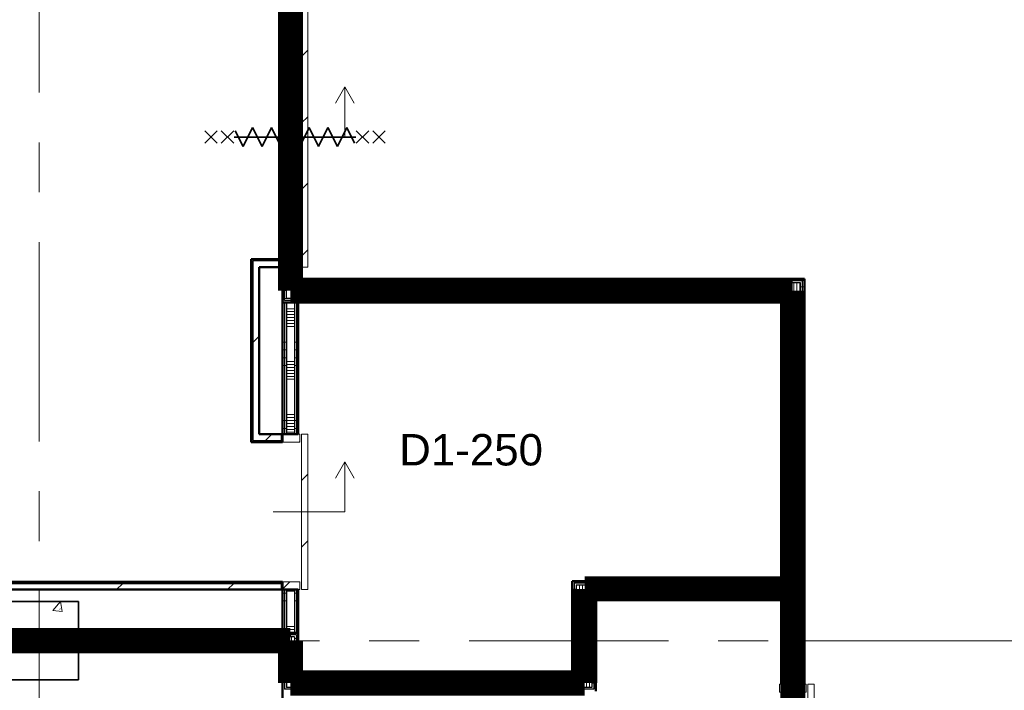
# Model space of a CAD drawing. Extents: x -2538 to 83400, y -8040 to 61900.
# Tile 68 of 105: x 62275 to 68547, y 23084 to 27356. Entities that reach past the tile are written whole.
import ezdxf

# ---------------------------------------------------------------- set-up
doc = ezdxf.new("R2010")
doc.units = 0
doc.header["$LTSCALE"] = 100
doc.linetypes.add('SCHEIDING_BRANDWEREND60', pattern=[3.2, 0.8, -1.6, 0.8])
doc.linetypes.add('stramien', pattern=[22.225, 12.7, -3.175, 3.175, -3.175])
for name, color, linetype, lineweight in [('00---0--FM-RUIMTENR', 7, 'Continuous', 18), ('BA20----_WANDEN', 14, 'Continuous', 50), ('BL$1A---_ALGEMEEN', 7, 'Continuous', 18), ('BL$7A---_STRAMIEN', 7, 'Continuous', 18), ('BL$8F---_HID-WAND', 7, 'Continuous', 18), ('BL20----_WANDEN', 7, 'Continuous', 25), ('BL28----_CONSTRUCTIES', 4, 'Continuous', 18), ('BL30----_BRANDSYMBOLEN', 14, 'Continuous', 35), ('BL30----_KOZIJNEN', 14, 'Continuous', 25), ('BL40----_BRANDWERENDESCHEIDING_60MIN', 84, 'SCHEIDING_BRANDWEREND60', 158)]:
    doc.layers.add(name, color=color, linetype=linetype, lineweight=lineweight)
doc.styles.add('Arial', font='arial.ttf', dxfattribs={"height": 200})
pattern_1 = [(270, (64747.5, 23177.5), (500, 2e-12), []), (270, (64697.5, 23177.5), (500, 2e-12), []), (270, (64647.5, 23177.5), (500, 2e-12), []), (270, (64597.5, 23177.5), (500, 2e-12), [])]
pattern_2 = [(90, (66660, 23680), (-500, -2e-12), []), (90, (66710, 23680), (-500, -2e-12), []), (90, (66760, 23680), (-500, -2e-12), []), (90, (66810, 23680), (-500, -2e-12), [])]
pattern_3 = [(270, (65412.5, 25705), (500, 1e-12), []), (270, (65362.5, 25705), (500, 1e-12), []), (270, (65312.5, 25705), (500, 1e-12), []), (270, (65262.5, 25705), (500, 1e-12), [])]
pattern_4 = [(180, (67275, 23555), (-6e-12, -500), []), (180, (67275, 23605), (-6e-12, -500), []), (180, (67275, 23655), (-6e-12, -500), []), (180, (67275, 23705), (-6e-12, -500), [])]
pattern_5 = [(0, (65795, 23228.75), (0, 500), []), (0, (65795, 23178.75), (0, 500), []), (0, (65795, 23128.75), (0, 500), []), (0, (65795, 23078.75), (0, 500), [])]
pattern_6 = [(270, (63150, 23450), (500, 2e-12), []), (270, (63100, 23450), (500, 2e-12), []), (270, (63050, 23450), (500, 2e-12), []), (270, (63000, 23450), (500, 2e-12), [])]
pattern_7 = [(45, (1253.4, 5927.3), (-353.5534, 353.5534), [])]
pattern_8 = [(315, (-17967.7, 62746.6), (500, 500), []), (315, (-17967.7, 62576.6), (500, 500), []), (315, (-17967.7, 62566.6), (500, 500), []), (315, (-17967.7, 62556.6), (500, 500), []), (315, (-17967.7, 62546.6), (500, 500), []), (315, (-17967.7, 62536.6), (500, 500), []), (315, (-17967.7, 62526.6), (500, 500), []), (315, (-17967.7, 62516.6), (500, 500), [])]
pattern_9 = [(1e-13, (63950, 23063.75), (-9e-13, 500), []), (1e-13, (63950, 23013.75), (-9e-13, 500), []), (1e-13, (63950, 22963.75), (-9e-13, 500), []), (1e-13, (63950, 22913.75), (-9e-13, 500), [])]
pattern_10 = [(1e-13, (63950, 24302.5), (-9e-13, 500), []), (1e-13, (63950, 24252.5), (-9e-13, 500), []), (1e-13, (63950, 24202.5), (-9e-13, 500), []), (1e-13, (63950, 24152.5), (-9e-13, 500), [])]
pattern_11 = [(1e-13, (63950, 27130), (-9e-13, 500), []), (1e-13, (63950, 27080), (-9e-13, 500), []), (1e-13, (63950, 27030), (-9e-13, 500), []), (1e-13, (63950, 26980), (-9e-13, 500), [])]

# ---------------------------------------------------------------- blocks, each defined once
blk = doc.blocks.new('28_CL_beton - kolom - Betonkolom 500x500-V11-1')
at = {"layer": 'BL28----_CONSTRUCTIES'}
h = blk.add_hatch(dxfattribs=at)
h.set_pattern_fill('FP_13', color=256, style=0, pattern_type=2)
h.set_pattern_definition([(50, (-61146.6, -17472.7), (728.7365, -63.756), [76.2, -838.2]), (355, (-61146.6, -17472.7), (-140.972, 764.228), [60.96, -670.56]), (100.451, (-61085.9, -17478), (587.77, 700.467), [64.76, -712.36]), (46.184, (-61146.6, -17269.5), (1084.316, -168.171), [114.3, -1257.3]), (96.636, (-61056.2, -17283.5), (949.61, 989.71), [97.14, -1068.54]), (351.184, (-61146.6, -17269.5), (949.62, 989.701), [91.44, -1005.84]), (21, (-61045, -17320.3), (606.458, -409.0606), [76.2, -838.2]), (326, (-61045, -17320.3), (247.208, 736.753), [60.96, -670.56]), (71.451, (-60994.5, -17354.4), (853.668, 327.6855), [64.76, -712.36]), (37.5, (-61146.6, -17472.68), (12.3547, 338.2201), [3.353, -659.079, 3.353, -677.367, -673.1]), (37.5, (-61146.6, -17472.68), (12.3547, 338.2201), [-1343.152, 3.353, -669.747]), (7.5, (-61146.6, -17472.68), (267.2789, 400.7221), [3.353, -384.759, 3.353, -643.839, -256.54]), (7.5, (-61146.6, -17472.68), (267.2789, 400.7221), [-1035.304, 3.353, -253.187]), (327.5, (-61373.18, -17472.68), (542.3633, -22.9153), [3.353, -250.647, 3.353, -1840.687]), (327.5, (-61373.18, -17472.68), (542.3633, -22.9153), [-257.353, -789.127, 3.353, -1048.207]), (317.5, (-61474.78, -17472.7), (592.517, 101.707), [3.353, -326.847, 3.353, -522.935, -746.76]), (317.5, (-61474.78, -17472.7), (592.517, 101.707), [-856.488, 3.353, -743.407])])
h.paths.add_polyline_path([(250, -250), (250, 250), (-250, 250), (-250, -250)], flags=0)
at = {"layer": 'BL28----_CONSTRUCTIES', "lineweight": 35}
for p, q in [((250, 250), (-250, 250)), ((-250, 250), (-250, -250)), ((250, -250), (250, 250)), ((-250, -250), (250, -250))]:
    blk.add_line(p, q, dxfattribs=at)
blk = doc.blocks.new('32_DR_AMC_s_enkele schuifdeur_dt1 - 1060x2160_wbdbo60-2935300-1')
at = {"layer": 'BL30----_KOZIJNEN', "lineweight": 18}
h = blk.add_hatch(dxfattribs=at)
h.set_pattern_fill('FP_443', color=256, style=0, pattern_type=2)
h.set_pattern_definition([(135, (16989.68, -65946.6), (-212.132, -212.132), [])])
h.paths.add_polyline_path([(855, 135), (-205, 135), (-205, 95), (855, 95)], flags=0)
at = {"layer": 'BL$1A---_ALGEMEEN'}
for p, q in [((645, 371), (541.1, 431)), ((325, -84.9), (325, 371)), ((325, 371), (645, 371)), ((645, 371), (541.1, 311))]:
    blk.add_line(p, q, dxfattribs=at)
at = {"layer": 'BL30----_BRANDSYMBOLEN'}
for p, q in [((285, 603.6), (365, 523.6)), ((365, 603.6), (285, 523.6)), ((365, 498.7), (285, 418.6)), ((285, 498.7), (365, 418.6)), ((385, 358.6), (285, 408.6)), ((325, 416.3), (325, -358.7)), ((325, 416.3), (325, -358.7)), ((265, 298.6), (385, 358.6)), ((385, 238.6), (265, 298.6)), ((265, 178.6), (385, 238.6)), ((385, 118.6), (265, 178.6)), ((265, 58.6), (385, 118.6)), ((385, -1.4), (265, 58.6)), ((265, -61.4), (385, -1.4)), ((385, -121.4), (265, -61.4)), ((265, -181.4), (385, -121.4)), ((385, -241.4), (265, -181.4)), ((265, -301.4), (385, -241.4)), ((365, -351.4), (265, -301.4)), ((285, -361.4), (365, -441.4)), ((365, -361.4), (285, -441.4)), ((285, -466.4), (365, -546.4)), ((365, -466.4), (285, -546.4))]:
    blk.add_line(p, q, dxfattribs=at)
at = {"layer": 'BL30----_KOZIJNEN', "lineweight": 18}
for p, q in [((855, 135), (-205, 135)), ((-205, 135), (-205, 95)), ((855, 95), (855, 135)), ((-205, 95), (855, 95)), ((-155, 85), (-205, 85)), ((-205, 85), (-205, -85)), ((-155, -85), (-155, 85)), ((855, 85), (805, 85)), ((805, 85), (805, -85)), ((855, -85), (855, 85)), ((-205, -85), (-155, -85)), ((805, -85), (855, -85))]:
    blk.add_line(p, q, dxfattribs=at)
blk = doc.blocks.new('32_DR_AMC_s_enkele schuifdeur_dt1 - 1660x2160_wbdbo60-V99-1')
at = {"layer": 'BL30----_KOZIJNEN', "lineweight": 18}
h = blk.add_hatch(dxfattribs=at)
h.set_pattern_fill('FP_461', color=256, style=0, pattern_type=2)
h.set_pattern_definition([(315, (-20356.7, 62746.6), (500, 500), []), (315, (-20356.7, 62576.6), (500, 500), []), (315, (-20356.7, 62566.6), (500, 500), []), (315, (-20356.7, 62556.6), (500, 500), []), (315, (-20356.7, 62546.6), (500, 500), []), (315, (-20356.7, 62536.6), (500, 500), []), (315, (-20356.7, 62526.6), (500, 500), []), (315, (-20356.7, 62516.6), (500, 500), [])])
h.paths.add_polyline_path([(1105, -60), (1155, -60), (1155, 60), (1105, 60)], flags=0)
h = blk.add_hatch(dxfattribs=at)
h.set_pattern_fill('FP_462', color=256, style=0, pattern_type=2)
h.set_pattern_definition([(315, (-20356.68, 62746.6), (212.132, 212.132), [])])
h.paths.add_polyline_path([(-505, -110), (1155, -110), (1155, -70), (-505, -70)], flags=0)
at = {"layer": 'BL$1A---_ALGEMEEN'}
for p, q in [((325, 109.9), (325, -346)), ((645, -346), (541.1, -286)), ((325, -346), (645, -346)), ((645, -346), (541.1, -406))]:
    blk.add_line(p, q, dxfattribs=at)
at = {"layer": 'BL30----_BRANDSYMBOLEN'}
for p, q in [((285, 466.4), (365, 546.4)), ((365, 466.4), (285, 546.4)), ((285, 361.4), (365, 441.4)), ((365, 361.4), (285, 441.4)), ((365, 351.4), (265, 301.4)), ((325, -416.3), (325, 358.7)), ((325, -416.3), (325, 358.7)), ((265, 301.4), (385, 241.4)), ((385, 241.4), (265, 181.4)), ((265, 181.4), (385, 121.4)), ((385, 121.4), (265, 61.4)), ((265, 61.4), (385, 1.4)), ((385, 1.4), (265, -58.6)), ((265, -58.6), (385, -118.6)), ((385, -118.6), (265, -178.6)), ((265, -178.6), (385, -238.6)), ((385, -238.6), (265, -298.6)), ((265, -298.6), (385, -358.6)), ((385, -358.6), (285, -408.6)), ((365, -498.7), (285, -418.6)), ((285, -498.7), (365, -418.6)), ((285, -603.6), (365, -523.6)), ((365, -603.6), (285, -523.6))]:
    blk.add_line(p, q, dxfattribs=at)
at = {"layer": 'BL30----_KOZIJNEN', "lineweight": 18}
for p, q in [((-505, -60), (-505, 60)), ((-505, 60), (-455, 60)), ((-455, 60), (-455, -60)), ((1105, -60), (1105, 60)), ((1105, 60), (1155, 60)), ((1155, 60), (1155, -60)), ((-455, -60), (-505, -60)), ((1155, -60), (1105, -60)), ((-505, -70), (1155, -70)), ((-505, -110), (-505, -70)), ((1155, -110), (-505, -110)), ((1155, -70), (1155, -110))]:
    blk.add_line(p, q, dxfattribs=at)
blk = doc.blocks.new('32_DR_AMC_s_enkele schuifdeur_dt1 - 990x2160-V100-1')
at = {"layer": 'BL$1A---_ALGEMEEN'}
h = blk.add_hatch(dxfattribs=at)
h.set_pattern_fill('FP_463', color=256, style=0, pattern_type=2)
h.set_pattern_definition(pattern_8)
h.paths.add_polyline_path([(-170, -60), (-120, -60), (-120, 60), (-170, 60)], flags=0)
at = {"layer": 'BL30----_KOZIJNEN', "lineweight": 18}
h = blk.add_hatch(dxfattribs=at)
h.set_pattern_fill('FP_463', color=256, style=0, pattern_type=2)
h.set_pattern_definition(pattern_8)
h.paths.add_polyline_path([(770, -60), (820, -60), (820, 60), (770, 60)], flags=0)
h = blk.add_hatch(dxfattribs=at)
h.set_pattern_fill('FP_464', color=256, style=0, pattern_type=2)
h.set_pattern_definition([(315, (-17967.68, 62746.6), (212.132, 212.132), [])])
h.paths.add_polyline_path([(-170, -110), (820, -110), (820, -70), (-170, -70)], flags=0)
at = {"layer": 'BL$1A---_ALGEMEEN'}
for p, q in [((325, 109.9), (325, -346)), ((645, -346), (541.1, -286)), ((325, -346), (645, -346)), ((645, -346), (541.1, -406))]:
    blk.add_line(p, q, dxfattribs=at)
at = {"layer": 'BL30----_KOZIJNEN', "lineweight": 18}
for p, q in [((-170, -60), (-170, 60)), ((-170, 60), (-120, 60)), ((-120, 60), (-120, -60)), ((770, -60), (770, 60)), ((770, 60), (820, 60)), ((820, 60), (820, -60)), ((-120, -60), (-170, -60)), ((820, -60), (770, -60)), ((-170, -70), (820, -70)), ((-170, -110), (-170, -70)), ((820, -110), (-170, -110)), ((820, -70), (820, -110))]:
    blk.add_line(p, q, dxfattribs=at)

msp = doc.modelspace()

# ---------------------------------------------------------------- hatches: boundary and pattern name
at = {"layer": 'BA20----_WANDEN', "lineweight": 18}
h = msp.add_hatch(dxfattribs=at)
h.set_pattern_fill('FP_670', color=256, angle=90, style=0, pattern_type=2)
h.set_pattern_definition(pattern_11)
h.paths.add_polyline_path([(63950, 25567.5), (63962.5, 25567.5), (63962.5, 25779), (63950, 25779), (63950, 25681.6)], flags=0)
h.paths.add_polyline_path([(63950, 27439), (63962.5, 27439), (63962.5, 29092.5), (63950, 29092.5), (63950, 28750.2)], flags=0)
h = msp.add_hatch(dxfattribs=at)
h.set_pattern_fill('FP_670', color=256, angle=90, style=0, pattern_type=2)
h.set_pattern_definition(pattern_11)
h.paths.add_polyline_path([(63962.5, 25580), (63975, 25580), (63975, 25779), (63962.5, 25779), (63962.5, 25681.6)], flags=0)
h.paths.add_polyline_path([(63975, 27439), (63975, 29080), (63962.5, 29080), (63962.5, 27439)], flags=0)
h = msp.add_hatch(dxfattribs=at)
h.set_pattern_fill('FP_671', color=256, angle=90, style=0, pattern_type=2)
h.set_pattern_definition([(1e-13, (63950, 27330), (-6e-13, 337.5), []), (1e-13, (63950, 27311.25), (-6e-13, 337.5), []), (1e-13, (63950, 27292.5), (-6e-13, 337.5), []), (1e-13, (63950, 27273.75), (-6e-13, 337.5), []), (1e-13, (63950, 27255), (-6e-13, 337.5), []), (1e-13, (63950, 27236.25), (-6e-13, 337.5), []), (1e-13, (63950, 27217.5), (-6e-13, 337.5), [])])
h.paths.add_polyline_path([(64025, 25680), (64025, 25779), (63975, 25779), (63975, 25680)], flags=0)
h.paths.add_polyline_path([(63975, 27439), (64025, 27439), (64025, 28980), (63975, 28980), (63975, 28750.2)], flags=0)
h = msp.add_hatch(dxfattribs=at)
h.set_pattern_fill('FP_670', color=256, angle=90, style=0, pattern_type=2)
h.set_pattern_definition(pattern_11)
h.paths.add_polyline_path([(64037.5, 25692.5), (64037.5, 25779), (64025, 25779), (64025, 25692.5)], flags=0)
h.paths.add_polyline_path([(64037.5, 27439), (64037.5, 28967.5), (64025, 28967.5), (64025, 27439)], flags=0)
h = msp.add_hatch(dxfattribs=at)
h.set_pattern_fill('FP_670', color=256, angle=90, style=0, pattern_type=2)
h.set_pattern_definition(pattern_11)
h.paths.add_polyline_path([(64050, 25705), (64050, 25779), (64037.5, 25779), (64037.5, 25705)], flags=0)
h.paths.add_polyline_path([(64050, 27439), (64050, 28955), (64037.5, 28955), (64037.5, 27439)], flags=0)
h = msp.add_hatch(dxfattribs=at)
h.set_pattern_fill('FP_44', color=256, style=0, pattern_type=2)
h.set_pattern_definition(pattern_7)
h.paths.add_polyline_path([(63750, 24675), (63760, 24675), (63760, 25830), (63750, 25830), (63750, 24715)], flags=0)
h = msp.add_hatch(dxfattribs=at)
h.set_pattern_fill('FP_44', color=256, style=0, pattern_type=2)
h.set_pattern_definition(pattern_7)
h.paths.add_polyline_path([(63760, 24715), (63800, 24715), (63800, 25820), (63760, 25820), (63760, 25402.6)], flags=0)
h = msp.add_hatch(dxfattribs=at)
h.set_pattern_fill('FP_106', color=256, angle=-270, style=0, pattern_type=2)
h.set_pattern_definition([(270, (65612.5, 25705), (337.5, 9e-13), []), (270, (65593.75, 25705), (337.5, 9e-13), []), (270, (65575, 25705), (337.5, 9e-13), []), (270, (65556.25, 25705), (337.5, 9e-13), []), (270, (65537.5, 25705), (337.5, 9e-13), []), (270, (65518.75, 25705), (337.5, 9e-13), []), (270, (65500, 25705), (337.5, 9e-13), [])])
h.paths.add_polyline_path([(67150, 25580), (67250, 25580), (67250, 25680), (63975, 25680), (63975, 25580), (65695.9, 25580)], flags=0)
h = msp.add_hatch(dxfattribs=at)
h.set_pattern_fill('FP_105', color=256, angle=-270, style=0, pattern_type=2)
h.set_pattern_definition(pattern_3)
h.paths.add_polyline_path([(67250, 25680), (67262.5, 25680), (67262.5, 25692.5), (64025, 25692.5), (64025, 25680), (65695.9, 25680)], flags=0)
h = msp.add_hatch(dxfattribs=at)
h.set_pattern_fill('FP_105', color=256, angle=-270, style=0, pattern_type=2)
h.set_pattern_definition(pattern_3)
h.paths.add_polyline_path([(67262.5, 25692.5), (67275, 25692.5), (67275, 25705), (64037.5, 25705), (64037.5, 25692.5), (65695.9, 25692.5)], flags=0)
h = msp.add_hatch(dxfattribs=at)
h.set_pattern_fill('FP_107', color=256, angle=90, style=0, pattern_type=2)
h.set_pattern_definition(pattern_4)
h.paths.add_polyline_path([(67250, 21167.5), (67262.5, 21167.5), (67262.5, 22062), (67250, 22062), (67250, 21180)], flags=0)
h.paths.add_polyline_path([(67250, 23122), (67262.5, 23122), (67262.5, 25680), (67250, 25680), (67250, 23170.9)], flags=0)
h = msp.add_hatch(dxfattribs=at)
h.set_pattern_fill('FP_107', color=256, angle=90, style=0, pattern_type=2)
h.set_pattern_definition(pattern_4)
h.paths.add_polyline_path([(67262.5, 21155), (67275, 21155), (67275, 22062), (67262.5, 22062), (67262.5, 21167.5)], flags=0)
h.paths.add_polyline_path([(67275, 23122), (67275, 25692.5), (67262.5, 25692.5), (67262.5, 23122)], flags=0)
h = msp.add_hatch(dxfattribs=at)
h.set_pattern_fill('FP_105', color=256, angle=-270, style=0, pattern_type=2)
h.set_pattern_definition(pattern_3)
h.paths.add_polyline_path([(67137.5, 25555), (67137.5, 25567.5), (63950, 25567.5), (63950, 25555), (67125, 25555)], flags=0)
h = msp.add_hatch(dxfattribs=at)
h.set_pattern_fill('FP_668', color=256, angle=90, style=0, pattern_type=2)
h.set_pattern_definition(pattern_10)
h.paths.add_polyline_path([(63962.5, 23450), (63962.5, 23725), (63950, 23725), (63950, 23450)], flags=0)
h.paths.add_polyline_path([(63962.5, 24715), (63962.5, 25555), (63950, 25555), (63950, 24715)], flags=0)
h = msp.add_hatch(dxfattribs=at)
h.set_pattern_fill('FP_105', color=256, angle=-270, style=0, pattern_type=2)
h.set_pattern_definition(pattern_3)
h.paths.add_polyline_path([(67137.5, 25567.5), (67150, 25567.5), (67150, 25580), (63962.5, 25580), (63962.5, 25567.5), (65695.9, 25567.5)], flags=0)
h = msp.add_hatch(dxfattribs=at)
h.set_pattern_fill('FP_668', color=256, angle=90, style=0, pattern_type=2)
h.set_pattern_definition(pattern_10)
h.paths.add_polyline_path([(63975, 23450), (63975, 23725), (63962.5, 23725), (63962.5, 23450)], flags=0)
h.paths.add_polyline_path([(63975, 24715), (63975, 25555), (63962.5, 25555), (63962.5, 24715)], flags=0)
h = msp.add_hatch(dxfattribs=at)
h.set_pattern_fill('FP_669', color=256, angle=90, style=0, pattern_type=2)
h.set_pattern_definition([(1e-13, (63950, 24502.5), (-6e-13, 337.5), []), (1e-13, (63950, 24483.75), (-6e-13, 337.5), []), (1e-13, (63950, 24465), (-6e-13, 337.5), []), (1e-13, (63950, 24446.25), (-6e-13, 337.5), []), (1e-13, (63950, 24427.5), (-6e-13, 337.5), []), (1e-13, (63950, 24408.75), (-6e-13, 337.5), []), (1e-13, (63950, 24390), (-6e-13, 337.5), [])])
h.paths.add_polyline_path([(64025, 23450), (64025, 23725), (63975, 23725), (63975, 23450)], flags=0)
h.paths.add_polyline_path([(64025, 24715), (64025, 25555), (63975, 25555), (63975, 24715)], flags=0)
h = msp.add_hatch(dxfattribs=at)
h.set_pattern_fill('FP_668', color=256, angle=90, style=0, pattern_type=2)
h.set_pattern_definition(pattern_10)
h.paths.add_polyline_path([(64037.5, 23450), (64037.5, 23725), (64025, 23725), (64025, 23450)], flags=0)
h.paths.add_polyline_path([(64025, 24715), (64037.5, 24715), (64037.5, 25555), (64025, 25555), (64025, 25402.6)], flags=0)
h = msp.add_hatch(dxfattribs=at)
h.set_pattern_fill('FP_668', color=256, angle=90, style=0, pattern_type=2)
h.set_pattern_definition(pattern_10)
h.paths.add_polyline_path([(64050, 23450), (64050, 23725), (64037.5, 23725), (64037.5, 23450)], flags=0)
h.paths.add_polyline_path([(64050, 24715), (64050, 25555), (64037.5, 25555), (64037.5, 24715)], flags=0)
h = msp.add_hatch(dxfattribs=at)
h.set_pattern_fill('FP_107', color=256, angle=90, style=0, pattern_type=2)
h.set_pattern_definition(pattern_4)
h.paths.add_polyline_path([(67125, 21292.5), (67137.5, 21292.5), (67137.5, 22062), (67125, 22062), (67125, 21305)], flags=0)
h.paths.add_polyline_path([(67125, 23122), (67137.5, 23122), (67137.5, 23692.5), (67125, 23692.5), (67125, 23170.9)], flags=0)
h.paths.add_polyline_path([(67125, 23767.5), (67137.5, 23767.5), (67137.5, 25555), (67125, 25555), (67125, 23780)], flags=0)
h = msp.add_hatch(dxfattribs=at)
h.set_pattern_fill('FP_107', color=256, angle=90, style=0, pattern_type=2)
h.set_pattern_definition(pattern_4)
h.paths.add_polyline_path([(67137.5, 21280), (67150, 21280), (67150, 22062), (67137.5, 22062), (67137.5, 21292.5)], flags=0)
h.paths.add_polyline_path([(67137.5, 23122), (67150, 23122), (67150, 23705), (67137.5, 23705), (67137.5, 23170.9)], flags=0)
h.paths.add_polyline_path([(67150, 23755), (67150, 25567.5), (67137.5, 25567.5), (67137.5, 23755)], flags=0)
h = msp.add_hatch(dxfattribs=at)
h.set_pattern_fill('FP_108', color=256, angle=90, style=0, pattern_type=2)
h.set_pattern_definition([(180, (67275, 23355), (6e-13, -337.5), []), (180, (67275, 23373.75), (6e-13, -337.5), []), (180, (67275, 23392.5), (6e-13, -337.5), []), (180, (67275, 23411.25), (6e-13, -337.5), []), (180, (67275, 23430), (6e-13, -337.5), []), (180, (67275, 23448.75), (6e-13, -337.5), []), (180, (67275, 23467.5), (6e-13, -337.5), [])])
h.paths.add_polyline_path([(67250, 21180), (67250, 22062), (67150, 22062), (67150, 21180)], flags=0)
h.paths.add_polyline_path([(67150, 23122), (67250, 23122), (67250, 25580), (67150, 25580), (67150, 23170.9)], flags=0)
h = msp.add_hatch(dxfattribs=at)
h.set_pattern_fill('FP_44', color=256, style=0, pattern_type=2)
h.set_pattern_definition(pattern_7)
h.paths.add_polyline_path([(63950, 24675), (63950, 24715), (63760, 24715), (63760, 24675)], flags=0)
h = msp.add_hatch(dxfattribs=at)
h.set_pattern_fill('FP_44', color=256, style=0, pattern_type=2)
h.set_pattern_definition(pattern_7)
h.paths.add_polyline_path([(63950, 24665), (63950, 24675), (63750, 24675), (63750, 24665)], flags=0)
h = msp.add_hatch(dxfattribs=at)
h.set_pattern_fill('FP_44', color=256, style=0, pattern_type=2)
h.set_pattern_definition(pattern_7)
h.paths.add_polyline_path([(63950, 23765), (63950, 23775), (56840, 23775), (56840, 23765), (63588.4, 23765)], flags=0)
h = msp.add_hatch(dxfattribs=at)
h.set_pattern_fill('FP_99', color=256, angle=90, style=0, pattern_type=2)
h.set_pattern_definition(pattern_2)
h.paths.add_polyline_path([(67125, 23767.5), (67125, 23780), (65795, 23780), (65795, 23767.5), (67101, 23767.5)], flags=0)
h = msp.add_hatch(dxfattribs=at)
h.set_pattern_fill('FP_44', color=256, style=0, pattern_type=2)
h.set_pattern_definition(pattern_7)
h.paths.add_polyline_path([(63939.6, 23725), (63950, 23725), (63950, 23765), (56800, 23765), (56800, 23725), (63588.4, 23725)], flags=0)
h = msp.add_hatch(dxfattribs=at)
h.set_pattern_fill('FP_111', color=256, angle=90, style=0, pattern_type=2)
h.set_pattern_definition(pattern_5)
h.paths.add_polyline_path([(65795, 23177.5), (65807.5, 23177.5), (65807.5, 23767.5), (65795, 23767.5), (65795, 23680)], flags=0)
h = msp.add_hatch(dxfattribs=at)
h.set_pattern_fill('FP_99', color=256, angle=90, style=0, pattern_type=2)
h.set_pattern_definition(pattern_2)
h.paths.add_polyline_path([(67125, 23755), (67137.5, 23755), (67137.5, 23767.5), (65807.5, 23767.5), (65807.5, 23755), (67101, 23755)], flags=0)
h = msp.add_hatch(dxfattribs=at)
h.set_pattern_fill('FP_111', color=256, angle=90, style=0, pattern_type=2)
h.set_pattern_definition(pattern_5)
h.paths.add_polyline_path([(65807.5, 23165), (65820, 23165), (65820, 23755), (65807.5, 23755), (65807.5, 23170.9)], flags=0)
h = msp.add_hatch(dxfattribs=at)
h.set_pattern_fill('FP_100', color=256, angle=90, style=0, pattern_type=2)
h.set_pattern_definition([(90, (66460, 23680), (-337.5, -1e-12), []), (90, (66478.75, 23680), (-337.5, -1e-12), []), (90, (66497.5, 23680), (-337.5, -1e-12), []), (90, (66516.25, 23680), (-337.5, -1e-12), []), (90, (66535, 23680), (-337.5, -1e-12), []), (90, (66553.75, 23680), (-337.5, -1e-12), []), (90, (66572.5, 23680), (-337.5, -1e-12), [])])
h.paths.add_polyline_path([(67137.5, 23705), (67150, 23705), (67150, 23755), (65820, 23755), (65820, 23705), (67125, 23705)], flags=0)
h = msp.add_hatch(dxfattribs=at)
h.set_pattern_fill('FP_112', color=256, angle=90, style=0, pattern_type=2)
h.set_pattern_definition([(0, (65795, 23428.75), (0, 337.5), []), (0, (65795, 23410), (0, 337.5), []), (0, (65795, 23391.25), (0, 337.5), []), (0, (65795, 23372.5), (0, 337.5), []), (0, (65795, 23353.75), (0, 337.5), []), (0, (65795, 23335), (0, 337.5), []), (0, (65795, 23316.25), (0, 337.5), [])])
h.paths.add_polyline_path([(65820, 23152.5), (65920, 23152.5), (65920, 23705), (65820, 23705), (65820, 23165)], flags=0)
h = msp.add_hatch(dxfattribs=at)
h.set_pattern_fill('FP_99', color=256, angle=90, style=0, pattern_type=2)
h.set_pattern_definition(pattern_2)
h.paths.add_polyline_path([(65920, 23692.5), (67137.5, 23692.5), (67137.5, 23705), (65920, 23705)], flags=0)
h = msp.add_hatch(dxfattribs=at)
h.set_pattern_fill('FP_111', color=256, angle=90, style=0, pattern_type=2)
h.set_pattern_definition(pattern_5)
h.paths.add_polyline_path([(65920, 23102.5), (65932.5, 23102.5), (65932.5, 23692.5), (65920, 23692.5), (65920, 23152.5)], flags=0)
h = msp.add_hatch(dxfattribs=at)
h.set_pattern_fill('FP_99', color=256, angle=90, style=0, pattern_type=2)
h.set_pattern_definition(pattern_2)
h.paths.add_polyline_path([(67125, 23680), (67125, 23692.5), (65932.5, 23692.5), (65932.5, 23680), (67101, 23680)], flags=0)
h = msp.add_hatch(dxfattribs=at)
h.set_pattern_fill('FP_111', color=256, angle=90, style=0, pattern_type=2)
h.set_pattern_definition(pattern_5)
h.paths.add_polyline_path([(65932.5, 23090), (65945, 23090), (65945, 23680), (65932.5, 23680), (65932.5, 23102.5)], flags=0)
h = msp.add_hatch(dxfattribs=at)
h.set_pattern_fill('FP_263', color=256, angle=-270, style=0, pattern_type=2)
h.set_pattern_definition(pattern_6)
h.paths.add_polyline_path([(62650, 23437.5), (64050, 23437.5), (64050, 23450), (62650, 23450)], flags=0)
h = msp.add_hatch(dxfattribs=at)
h.set_pattern_fill('FP_263', color=256, angle=-270, style=0, pattern_type=2)
h.set_pattern_definition(pattern_6)
h.paths.add_polyline_path([(64037.5, 23425), (64037.5, 23437.5), (62650, 23437.5), (62650, 23425), (64025, 23425)], flags=0)
h = msp.add_hatch(dxfattribs=at)
h.set_pattern_fill('FP_264', color=256, angle=-270, style=0, pattern_type=2)
h.set_pattern_definition([(270, (63350, 23450), (337.5, 1e-12), []), (270, (63331.25, 23450), (337.5, 1e-12), []), (270, (63312.5, 23450), (337.5, 1e-12), []), (270, (63293.75, 23450), (337.5, 1e-12), []), (270, (63275, 23450), (337.5, 1e-12), []), (270, (63256.25, 23450), (337.5, 1e-12), []), (270, (63237.5, 23450), (337.5, 1e-12), [])])
h.paths.add_polyline_path([(64025, 23375), (64025, 23425), (62650, 23425), (62650, 23375), (63975, 23375)], flags=0)
h = msp.add_hatch(dxfattribs=at)
h.set_pattern_fill('FP_666', color=256, angle=90, style=0, pattern_type=2)
h.set_pattern_definition(pattern_9)
h.paths.add_polyline_path([(64037.5, 23165), (64037.5, 23425), (64025, 23425), (64025, 23165)], flags=0)
h = msp.add_hatch(dxfattribs=at)
h.set_pattern_fill('FP_666', color=256, angle=90, style=0, pattern_type=2)
h.set_pattern_definition(pattern_9)
h.paths.add_polyline_path([(64037.5, 23177.5), (64050, 23177.5), (64050, 23437.5), (64037.5, 23437.5), (64037.5, 23350)], flags=0)
h = msp.add_hatch(dxfattribs=at)
h.set_pattern_fill('FP_263', color=256, angle=-270, style=0, pattern_type=2)
h.set_pattern_definition(pattern_6)
h.paths.add_polyline_path([(63975, 23362.5), (63975, 23375), (62650, 23375), (62650, 23362.5), (63962.5, 23362.5)], flags=0)
h = msp.add_hatch(dxfattribs=at)
h.set_pattern_fill('FP_263', color=256, angle=-270, style=0, pattern_type=2)
h.set_pattern_definition(pattern_6)
h.paths.add_polyline_path([(63962.5, 23350), (63962.5, 23362.5), (62650, 23362.5), (62650, 23350), (63950, 23350)], flags=0)
h = msp.add_hatch(dxfattribs=at)
h.set_pattern_fill('FP_667', color=256, angle=90, style=0, pattern_type=2)
h.set_pattern_definition([(1e-13, (63950, 23263.75), (-6e-13, 337.5), []), (1e-13, (63950, 23245), (-6e-13, 337.5), []), (1e-13, (63950, 23226.25), (-6e-13, 337.5), []), (1e-13, (63950, 23207.5), (-6e-13, 337.5), []), (1e-13, (63950, 23188.75), (-6e-13, 337.5), []), (1e-13, (63950, 23170), (-6e-13, 337.5), []), (1e-13, (63950, 23151.25), (-6e-13, 337.5), [])])
h.paths.add_polyline_path([(63975, 23152.5), (64025, 23152.5), (64025, 23375), (63975, 23375), (63975, 23170.9)], flags=0)
h = msp.add_hatch(dxfattribs=at)
h.set_pattern_fill('FP_86', color=256, angle=-270, style=0, pattern_type=2)
h.set_pattern_definition([(270, (64947.5, 23177.5), (337.5, 1e-12), []), (270, (64928.75, 23177.5), (337.5, 1e-12), []), (270, (64910, 23177.5), (337.5, 1e-12), []), (270, (64891.25, 23177.5), (337.5, 1e-12), []), (270, (64872.5, 23177.5), (337.5, 1e-12), []), (270, (64853.75, 23177.5), (337.5, 1e-12), []), (270, (64835, 23177.5), (337.5, 1e-12), [])])
h.paths.add_polyline_path([(65920, 23102.5), (65920, 23152.5), (63975, 23152.5), (63975, 23102.5), (65695.9, 23102.5)], flags=0)
h = msp.add_hatch(dxfattribs=at)
h.set_pattern_fill('FP_85', color=256, angle=-270, style=0, pattern_type=2)
h.set_pattern_definition(pattern_1)
h.paths.add_polyline_path([(64290.9, 23152.5), (65820, 23152.5), (65820, 23165), (64025, 23165), (64025, 23152.5)], flags=0)
h = msp.add_hatch(dxfattribs=at)
h.set_pattern_fill('FP_85', color=256, angle=-270, style=0, pattern_type=2)
h.set_pattern_definition(pattern_1)
h.paths.add_polyline_path([(65695.9, 23165), (65807.5, 23165), (65807.5, 23177.5), (64037.5, 23177.5), (64037.5, 23165), (64290.9, 23165)], flags=0)
h = msp.add_hatch(dxfattribs=at)
h.set_pattern_fill('FP_85', color=256, angle=-270, style=0, pattern_type=2)
h.set_pattern_definition(pattern_1)
h.paths.add_polyline_path([(65695.9, 23077.5), (65945, 23077.5), (65945, 23090), (63950, 23090), (63950, 23077.5), (64290.9, 23077.5)], flags=0)
h = msp.add_hatch(dxfattribs=at)
h.set_pattern_fill('FP_85', color=256, angle=-270, style=0, pattern_type=2)
h.set_pattern_definition(pattern_1)
h.paths.add_polyline_path([(65932.5, 23090), (65932.5, 23102.5), (63962.5, 23102.5), (63962.5, 23090), (65695.9, 23090)], flags=0)

# ---------------------------------------------------------------- linework, layer by layer
at = {"layer": 'BL$7A---_STRAMIEN', "linetype": 'stramien'}
for p, q in [((62400, -2000), (62400, 60900)), ((-1537.7, 23400), (83400, 23400)), ((-1537.7, 23400), (83400, 23400))]:
    msp.add_line(p, q, dxfattribs=at)
at = {"layer": 'BL$8F---_HID-WAND'}
msp.add_line((67275, 23400), (69825, 23400), dxfattribs=at)
at = {"layer": 'BL20----_WANDEN', "lineweight": 50}
for p, q in [((63750, 25830), (63750, 24665)), ((63950, 25830), (63750, 25830)), ((63800, 24715), (63800, 25780)), ((63800, 25780), (63950, 25780)), ((63950, 25780), (63950, 25830)), ((63950, 25779), (63950, 24665)), ((64050, 25779), (63950, 25779)), ((64050, 25705), (64050, 25779)), ((67275, 25705), (64050, 25705)), ((67275, 23122), (67275, 25705)), ((67125, 25555), (63950, 25555)), ((64050, 24715), (64050, 25555)), ((67125, 25555), (67125, 23780)), ((64050, 24715), (63800, 24715)), ((63750, 24665), (63950, 24665)), ((63950, 23775), (56850, 23775)), ((63950, 23725), (63950, 23775)), ((67125, 23780), (65795, 23780)), ((65795, 23780), (65795, 23177.5)), ((56800, 23725), (63950, 23725)), ((64050, 23725), (63950, 23725)), ((63950, 23725), (63950, 23450)), ((64050, 23177.5), (64050, 23725)), ((65945, 23680), (67125, 23680)), ((65945, 23077.5), (65945, 23680)), ((67125, 23680), (67125, 23122)), ((62650, 23450), (64050, 23450)), ((62650, 23350), (63950, 23350)), ((63950, 23350), (63950, 23025)), ((65795, 23177.5), (64050, 23177.5)), ((67125, 23122), (67275, 23122))]:
    msp.add_line(p, q, dxfattribs=at)
at = {"layer": 'BL20----_WANDEN'}
for p, q in [((63760, 25820), (63760, 24675)), ((63950, 25820), (63760, 25820)), ((63962.5, 25567.5), (63962.5, 25779)), ((63975, 25580), (63975, 25779)), ((64025, 25779), (64025, 25680)), ((64037.5, 25779), (64037.5, 25692.5)), ((67250, 25680), (64025, 25680)), ((67262.5, 25692.5), (64037.5, 25692.5)), ((67250, 23122), (67250, 25680)), ((67262.5, 23122), (67262.5, 25692.5)), ((67137.5, 25567.5), (63962.5, 25567.5)), ((63962.5, 25555), (63962.5, 24715)), ((67150, 25580), (63975, 25580)), ((63975, 25555), (63975, 24715)), ((64025, 25555), (64025, 24715)), ((64037.5, 25555), (64037.5, 24715)), ((67137.5, 23767.5), (67137.5, 25567.5)), ((67150, 23755), (67150, 25580)), ((63760, 24675), (63950, 24675)), ((56840, 23765), (63950, 23765)), ((63962.5, 23725), (63962.5, 23450)), ((63975, 23725), (63975, 23450)), ((64025, 23725), (64025, 23450)), ((64037.5, 23725), (64037.5, 23450)), ((65807.5, 23767.5), (67137.5, 23767.5)), ((65807.5, 23767.5), (65807.5, 23165)), ((65820, 23755), (67150, 23755)), ((65820, 23755), (65820, 23152.5)), ((65920, 23705), (67150, 23705)), ((65920, 23705), (65920, 23102.5)), ((65932.5, 23692.5), (67137.5, 23692.5)), ((65932.5, 23692.5), (65932.5, 23090)), ((67137.5, 23122), (67137.5, 23692.5)), ((67150, 23122), (67150, 23705)), ((64037.5, 23437.5), (62650, 23437.5)), ((64025, 23425), (62650, 23425)), ((64025, 23425), (64025, 23152.5)), ((64037.5, 23437.5), (64037.5, 23165)), ((63975, 23375), (62650, 23375)), ((63962.5, 23362.5), (62650, 23362.5)), ((63962.5, 23362.5), (63962.5, 23090)), ((63975, 23375), (63975, 23102.5)), ((65820, 23152.5), (64025, 23152.5)), ((65807.5, 23165), (64037.5, 23165)), ((65932.5, 23090), (63962.5, 23090)), ((65920, 23102.5), (63975, 23102.5))]:
    msp.add_line(p, q, dxfattribs=at)
at = {"layer": 'BL40----_BRANDWERENDESCHEIDING_60MIN', "const_width": 160, "flags": 128}
for points in [[(64000, 29030), (64000, 25630)], [(64000, 25630), (67200, 25630)], [(67200, 25630), (67200, 21230)], [(65875, 23130), (65875, 23730)], [(65875, 23730), (67200, 23730)], [(61000, 23400), (64000, 23400)], [(64000, 23400), (64000, 23130)], [(64000, 23130), (65875, 23130)]]:
    msp.add_lwpolyline(points, dxfattribs=at)

# ---------------------------------------------------------------- block references
at = {"layer": 'BL28----_CONSTRUCTIES'}
msp.add_blockref('28_CL_beton - kolom - Betonkolom 500x500-V11-1', (62400, 23400), dxfattribs=at)
at = {"layer": 'BL30----_KOZIJNEN'}
for name, p, rotation in [('32_DR_AMC_s_enkele schuifdeur_dt1 - 1660x2160_wbdbo60-V99-1', (64000, 26284), 89.99999999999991), ('32_DR_AMC_s_enkele schuifdeur_dt1 - 990x2160-V100-1', (64000, 23895), 89.99999999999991), ('32_DR_AMC_s_enkele schuifdeur_dt1 - 1060x2160_wbdbo60-2935300-1', (67200, 22917), 269.9999999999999)]:
    msp.add_blockref(name, p, dxfattribs=dict(at, rotation=rotation))

# ---------------------------------------------------------------- texts
at = {"layer": '00---0--FM-RUIMTENR', "insert": (64692.3, 24716.3), "char_height": 200, "width": 1130.379, "attachment_point": 1, "style": 'Arial'}
msp.add_mtext('D1-250', dxfattribs=at)

doc.saveas('drawing.dxf')
